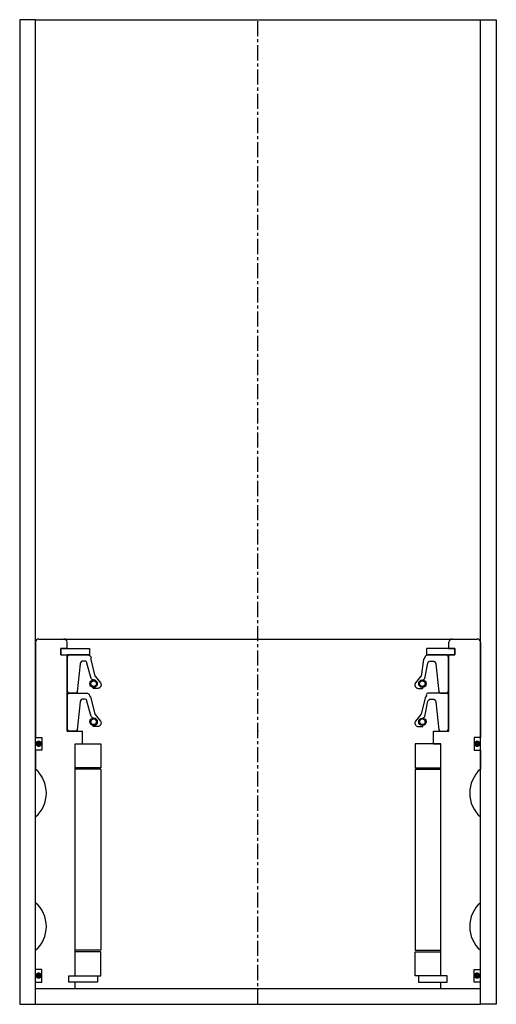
# Model space of a CAD drawing. Extents: x 87 to 237, y -4 to 306.
import ezdxf

# ---------------------------------------------------------------- set-up
doc = ezdxf.new("R2010")
doc.units = 0
doc.header["$LTSCALE"] = 0.15
doc.linetypes.add('CENTER', pattern=[50.8, 31.75, -6.35, 6.35, -6.35])
doc.layers.get('0').update_dxf_attribs({"linetype": 'CONTINUOUS'})
doc.layers.add('CENTER', color=9, linetype='CENTER')

msp = doc.modelspace()

# ---------------------------------------------------------------- linework, layer by layer
for p, q in [((92.47, 305.51), (87.47, 305.51)), ((87.47, 305.51), (87.47, -4.49)), ((92.47, 305.51), (232.47, 305.51)), ((92.47, -4.49), (92.47, 305.51)), ((232.47, -4.49), (232.47, 305.51)), ((232.47, 305.51), (237.47, 305.51)), ((237.47, 305.51), (237.47, -4.49)), ((92.47, 109.51), (92.47, 79.51)), ((93.47, 110.51), (231.47, 110.51)), ((102.37, 107.51), (102.37, 109.51)), ((222.57, 107.51), (222.57, 109.51)), ((232.47, 109.51), (232.47, 79.51)), ((100.47, 105.51), (100.47, 107.51)), ((100.47, 107.51), (102.37, 107.51)), ((102.47, 107.51), (100.47, 107.51)), ((100.47, 107.51), (100.47, 105.51)), ((100.47, 105.51), (102.37, 105.51)), ((100.47, 105.51), (102.47, 105.51)), ((102.37, 81.51), (102.37, 105.51)), ((102.47, 107.51), (109.47, 107.51)), ((104.72, 105.51), (102.47, 105.51)), ((109.47, 105.51), (102.47, 105.51)), ((109.47, 107.51), (109.47, 105.51)), ((222.47, 107.51), (215.47, 107.51)), ((215.47, 107.51), (215.47, 105.51)), ((215.47, 105.51), (222.47, 105.51)), ((220.22, 105.51), (222.47, 105.51)), ((222.47, 107.51), (224.47, 107.51)), ((224.47, 105.51), (222.47, 105.51)), ((222.57, 107.51), (224.47, 107.51)), ((224.47, 107.51), (222.57, 107.51)), ((222.57, 81.51), (222.57, 105.51)), ((222.57, 105.51), (224.47, 105.51)), ((224.47, 105.51), (222.57, 105.51)), ((224.47, 105.51), (224.47, 107.51)), ((224.47, 105.51), (224.47, 107.51)), ((224.47, 107.51), (224.47, 105.51)), ((102.37, 81.51), (107.22, 81.51)), ((107.22, 77.51), (107.22, 81.51)), ((217.72, 77.51), (217.72, 81.51)), ((217.72, 81.51), (222.57, 81.51)), ((92.47, 79.51), (94.47, 79.51)), ((94.47, 79.51), (94.47, 75.51)), ((104.97, 4.51), (104.97, 77.51)), ((104.97, 4.51), (104.97, 77.51)), ((104.97, 77.51), (112.97, 77.51)), ((112.97, 77.51), (112.97, 70.01)), ((219.97, 77.51), (211.97, 77.51)), ((211.97, 77.51), (211.97, 70.01)), ((217.72, 77.51), (219.97, 77.51)), ((219.97, 4.51), (219.97, 77.51)), ((219.97, 4.51), (219.97, 77.51)), ((219.97, 4.51), (219.97, 77.51)), ((232.47, 79.51), (230.47, 79.51)), ((230.47, 79.51), (230.47, 75.51)), ((94.47, 75.51), (92.47, 75.51)), ((92.47, 75.51), (92.47, 69.51)), ((230.47, 75.51), (232.47, 75.51)), ((232.47, 75.51), (232.47, 69.51)), ((112.97, 70.01), (104.97, 70.01)), ((112.97, 69.51), (104.97, 69.51)), ((112.97, 69.51), (112.97, 12.51)), ((211.97, 70.01), (219.97, 70.01)), ((211.97, 69.51), (211.97, 12.51)), ((211.97, 69.51), (219.97, 69.51)), ((92.47, 27.51), (92.47, 54.51)), ((232.47, 27.51), (232.47, 54.51)), ((92.47, 6.51), (92.47, 12.51)), ((112.97, 12.51), (104.97, 12.51)), ((211.97, 12.51), (219.97, 12.51)), ((232.47, 6.51), (232.47, 12.51)), ((112.97, 12.01), (104.97, 12.01)), ((112.97, 4.51), (112.97, 12.01)), ((211.97, 4.51), (211.97, 12.01)), ((211.97, 12.01), (219.97, 12.01)), ((94.47, 6.51), (92.47, 6.51)), ((94.47, 2.51), (94.47, 6.51)), ((230.47, 2.51), (230.47, 6.51)), ((230.47, 6.51), (232.47, 6.51)), ((102.97, 2.51), (102.97, 4.51)), ((102.97, 4.51), (104.97, 4.51)), ((102.97, 2.51), (102.97, 4.51)), ((102.97, 4.51), (104.97, 4.51)), ((104.97, 4.51), (111.97, 4.51)), ((111.97, 4.51), (111.97, 2.51)), ((111.97, 4.51), (112.97, 4.51)), ((212.97, 4.51), (211.97, 4.51)), ((219.97, 4.51), (212.97, 4.51)), ((212.97, 4.51), (212.97, 2.51)), ((221.97, 4.51), (219.97, 4.51)), ((221.97, 4.51), (219.97, 4.51)), ((221.97, 4.51), (219.97, 4.51)), ((221.97, 2.51), (221.97, 4.51)), ((221.97, 2.51), (221.97, 4.51)), ((221.97, 2.51), (221.97, 4.51)), ((92.47, 0.51), (92.47, 2.51)), ((92.47, 2.51), (94.47, 2.51)), ((92.47, 0.51), (232.47, 0.51)), ((104.97, 2.51), (102.97, 2.51)), ((104.97, 2.51), (102.97, 2.51)), ((104.97, 0.51), (104.97, 2.51)), ((111.97, 2.51), (104.97, 2.51)), ((212.97, 2.51), (219.97, 2.51)), ((219.97, 0.51), (219.97, 2.51)), ((219.97, 2.51), (221.97, 2.51)), ((219.97, 2.51), (221.97, 2.51)), ((219.97, 2.51), (221.97, 2.51)), ((232.47, 2.51), (230.47, 2.51)), ((232.47, 0.51), (232.47, 2.51)), ((87.47, -4.49), (92.47, -4.49)), ((92.47, -4.49), (232.47, -4.49)), ((237.47, -4.49), (232.47, -4.49))]:
    msp.add_line(p, q)
for points in [[(102.47, 94.01), (102.47, 105.01), (102.97, 105.51), (108.98, 105.51, -0.36857), (109.97, 104.67), (109.8, 104.26, 0.118812), (109.89, 104.04), (111.16, 98.85, -0.045671), (111.21, 98.78), (112.94, 96.69, -0.429276), (112.47, 95.09, -0.114819), (112.05, 94.98), (110.73, 94.98, -1), (110.73, 95.3, 1), (110.73, 97.64, -0.279673), (109.99, 98.09), (108.56, 102.91, 0.461841), (108.11, 103.6), (107.52, 103.6, 0.376695), (106.53, 102.73), (105.51, 93.94, -0.377251), (105.01, 93.51), (102.97, 93.51)], [(222.47, 94.01), (222.47, 105.01), (221.97, 105.51), (215.96, 105.51, 0.36857), (214.98, 104.67), (214.65, 104.26, -0.118812), (214.56, 104.04), (213.78, 98.85, 0.045671), (213.73, 98.78), (212.01, 96.69, 0.429276), (212.47, 95.09, 0.114819), (212.89, 94.98), (214.21, 94.98, 1), (214.21, 95.3, -1), (214.21, 97.64, 0.279673), (214.95, 98.09), (215.88, 102.91, -0.323214), (216.83, 103.6), (217.43, 103.6, -0.376695), (218.42, 102.73), (219.43, 93.94, 0.377251), (219.93, 93.51), (221.97, 93.51)], [(102.47, 82.01), (102.47, 93.01), (102.97, 93.51), (108.48, 93.51, -0.36857), (109.47, 92.67), (109.8, 92.25, 0.118812), (109.89, 92.04), (111.16, 86.85, -0.045671), (111.21, 86.77), (112.94, 84.69, -0.429276), (112.47, 83.09, -0.114819), (112.05, 82.98), (110.73, 82.98, -1), (110.73, 83.3, 1), (110.73, 85.64, -0.279673), (109.99, 86.09), (108.56, 90.91, 0.461841), (108.11, 91.6), (107.52, 91.6, 0.376695), (106.53, 90.73), (105.51, 81.94, -0.377251), (105.01, 81.51), (102.97, 81.51)], [(222.47, 82.01), (222.47, 93.01), (221.97, 93.51), (215.96, 93.51, 0.49154), (215.48, 92.67), (215.15, 92.25, -0.118812), (215.06, 92.04), (213.78, 86.85, 0.045671), (213.73, 86.77), (212.01, 84.69, 0.429276), (212.47, 83.09, 0.114819), (212.89, 82.98), (214.21, 82.98, 1), (214.21, 83.3, -1), (214.21, 85.64, 0.279673), (214.95, 86.09), (215.88, 90.91, -0.323214), (216.83, 91.6), (217.43, 91.6, -0.376695), (218.42, 90.73), (219.43, 81.94, 0.377251), (219.93, 81.51), (221.97, 81.51)]]:
    msp.add_lwpolyline(points, format="xyb", close=True)
at = {"const_width": 0.95}
for points in [[(93.96, 77.55, -1), (92.91, 77.55, -1)], [(231.96, 77.55, -1), (230.91, 77.55, -1)], [(93.96, 4.55, -1), (92.91, 4.55, -1)], [(231.96, 4.55, -1), (230.91, 4.55, -1)]]:
    msp.add_lwpolyline(points, format="xyb", close=True, dxfattribs=at)
for centre, radius in [((110.73, 96.47), 1.17), ((110.73, 96.47), 0.881), ((214.21, 96.47), 1.17), ((214.21, 96.47), 0.881), ((110.73, 84.47), 1.17), ((110.73, 84.47), 0.881), ((214.21, 84.47), 1.17), ((214.21, 84.47), 0.881)]:
    msp.add_circle(centre, radius)
for centre, radius, start, end in [((93.47, 109.51), 1, 90, 180), ((101.37, 109.51), 1, 0, 90), ((223.57, 109.51), 1, 90, 180), ((231.47, 109.51), 1, 0, 90), ((85.86, 62.01), 10, 311.4096, 48.5904), ((239.09, 62.01), 10, 131.4096, 228.5904), ((85.86, 20.01), 10, 311.4096, 48.5904), ((239.09, 20.01), 10, 131.4096, 228.5904)]:
    msp.add_arc(centre, radius, start, end)
for p in [(162.47, 93.51), (162.47, 93.51), (162.47, 93.51), (162.47, 81.51), (162.47, 81.51), (162.47, 81.51)]:
    msp.add_point(p)
at = {"layer": 'CENTER'}
msp.add_line((162.47, -4.49), (162.47, 305.51), dxfattribs=at)

doc.saveas('drawing.dxf')
